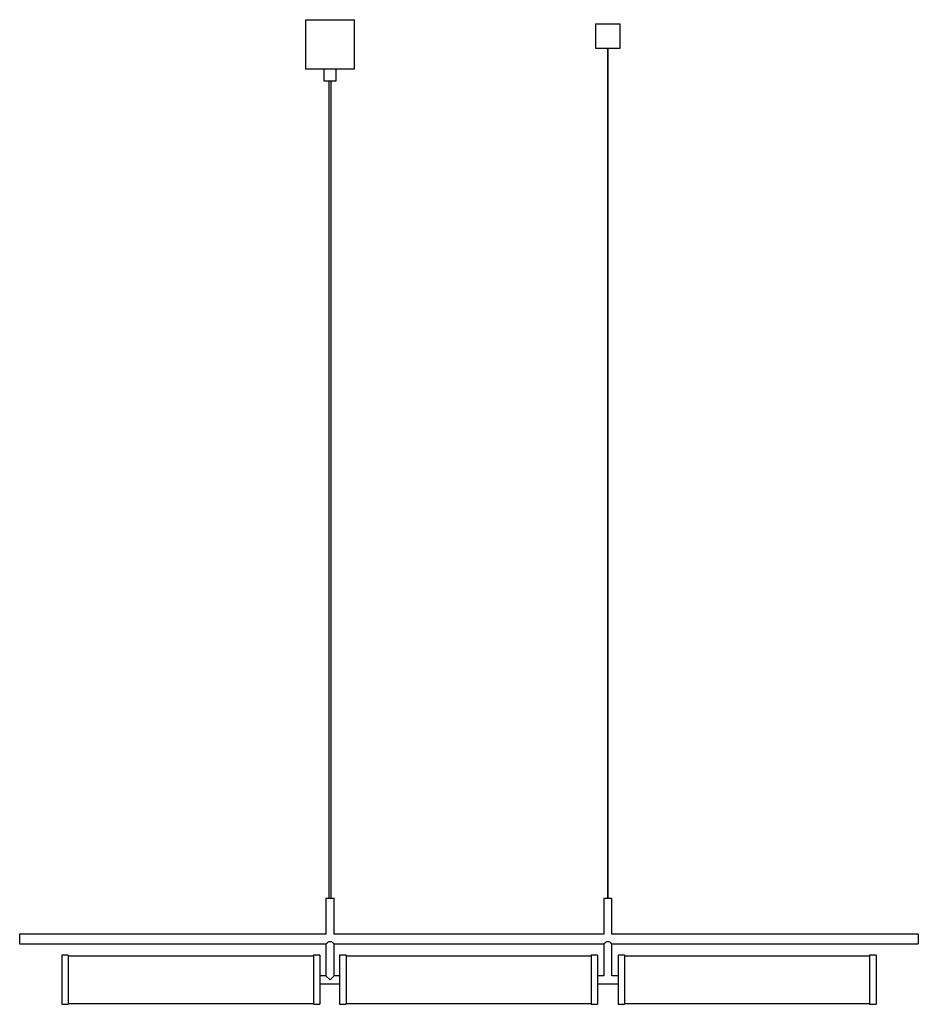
# Model space of a CAD drawing. Header units: millimetres. Extents: x -593 to 507, y -265 to 940.
import ezdxf

# ---------------------------------------------------------------- set-up
doc = ezdxf.new("R2010")
doc.units = ezdxf.units.MM

msp = doc.modelspace()

# ---------------------------------------------------------------- linework, layer by layer
at = {"color": 7, "linetype": 'Continuous', "lineweight": 25}
for p, q in [((-242.8, 939.5), (-242.8, 879.5)), ((-242.8, 939.5), (-182.8, 939.5)), ((-182.8, 879.5), (-182.8, 939.5)), ((112.2, 934.5), (112.2, 904.5)), ((112.2, 934.5), (142.2, 934.5)), ((142.2, 904.5), (142.2, 934.5)), ((112.2, 904.5), (142.2, 904.5)), ((126.7, 904.5), (126.7, -135.5)), ((127.7, -135.5), (127.7, 904.5)), ((-242.8, 879.5), (-182.8, 879.5)), ((-220.3, 879.5), (-220.3, 864.5)), ((-205.3, 864.5), (-205.3, 879.5)), ((-220.3, 864.5), (-205.3, 864.5)), ((-214.3, 864.5), (-214.3, -135.5)), ((-211.3, -135.5), (-211.3, 864.5)), ((-217.8, -135.5), (-217.8, -179.5)), ((-217.8, -135.5), (-207.8, -135.5)), ((-207.8, -179.5), (-207.8, -135.5)), ((122.2, -135.5), (122.2, -179.5)), ((122.2, -135.5), (132.2, -135.5)), ((132.2, -179.5), (132.2, -135.5)), ((-217.8, -179.5), (-592.8, -179.5)), ((-592.8, -179.5), (-592.8, -191.5)), ((122.2, -179.5), (-207.8, -179.5)), ((507.2, -179.5), (132.2, -179.5)), ((507.2, -179.5), (507.2, -191.5)), ((-592.8, -191.5), (-217.7, -191.5)), ((-217.8, -191.5), (-217.8, -230.5)), ((-207.8, -191.5), (122.3, -191.5)), ((-207.8, -230.5), (-207.8, -191.5)), ((122.2, -191.5), (122.2, -230.5)), ((132.2, -191.5), (507.2, -191.5)), ((132.2, -230.5), (132.2, -191.5)), ((-533.3, -205.5), (-541.3, -205.5)), ((-541.3, -205.5), (-541.3, -265.5)), ((-533.3, -205.5), (-533.3, -265.5)), ((-233.3, -206.5), (-533.3, -206.5)), ((-225.3, -205.5), (-233.3, -205.5)), ((-233.3, -205.5), (-233.3, -265.5)), ((-225.3, -205.5), (-225.3, -265.5)), ((-193.3, -205.5), (-201.3, -205.5)), ((-201.3, -205.5), (-201.3, -265.5)), ((-193.3, -205.5), (-193.3, -265.5)), ((106.7, -206.5), (-193.3, -206.5)), ((114.7, -205.5), (106.7, -205.5)), ((106.7, -205.5), (106.7, -265.5)), ((114.7, -205.5), (114.7, -265.5)), ((147.7, -205.5), (139.7, -205.5)), ((139.7, -205.5), (139.7, -265.5)), ((147.7, -205.5), (147.7, -265.5)), ((447.7, -206.5), (147.7, -206.5)), ((455.7, -205.5), (447.7, -205.5)), ((447.7, -205.5), (447.7, -265.5)), ((455.7, -205.5), (455.7, -265.5)), ((-217.8, -230.5), (-225.3, -230.5)), ((-225.3, -240.5), (-201.3, -240.5)), ((-217.8, -230.5), (-212.8, -235.5)), ((-212.8, -235.5), (-207.8, -230.5)), ((-201.3, -230.5), (-207.8, -230.5)), ((122.2, -230.5), (114.7, -230.5)), ((114.7, -240.5), (139.7, -240.5)), ((139.7, -230.5), (132.2, -230.5)), ((-533.3, -264.5), (-233.3, -264.5)), ((-193.3, -264.5), (106.7, -264.5)), ((147.7, -264.5), (447.7, -264.5)), ((-541.3, -265.5), (-533.3, -265.5)), ((-233.3, -265.5), (-225.3, -265.5)), ((-201.3, -265.5), (-193.3, -265.5)), ((106.7, -265.5), (114.7, -265.5)), ((139.7, -265.5), (147.7, -265.5)), ((447.7, -265.5), (455.7, -265.5))]:
    msp.add_line(p, q, dxfattribs=at)
for points in [[(-207.8, -191.5), (-207.8, -191.5), (-207.9, -191.4), (-208.5, -190.9), (-209.6, -190), (-210.9, -189.2), (-212.2, -188.8), (-213.3, -188.8), (-214.6, -189.2), (-215.9, -190.1), (-217, -190.9), (-217.7, -191.4), (-217.7, -191.5), (-217.7, -191.5)], [(132.2, -191.5), (132.2, -191.5), (132.1, -191.4), (131.5, -190.9), (130.4, -190), (129.1, -189.2), (127.8, -188.8), (126.7, -188.8), (125.4, -189.2), (124.1, -190.1), (123, -190.9), (122.3, -191.4), (122.3, -191.5), (122.3, -191.5)]]:
    msp.add_open_spline(points, degree=3, knots=[0, 0, 0, 0, 0.084896, 0.169434, 0.285152, 0.402992, 0.467343, 0.532269, 0.602827, 0.715234, 0.83343, 0.922628, 1, 1, 1, 1], dxfattribs=at)

doc.saveas('drawing.dxf')
